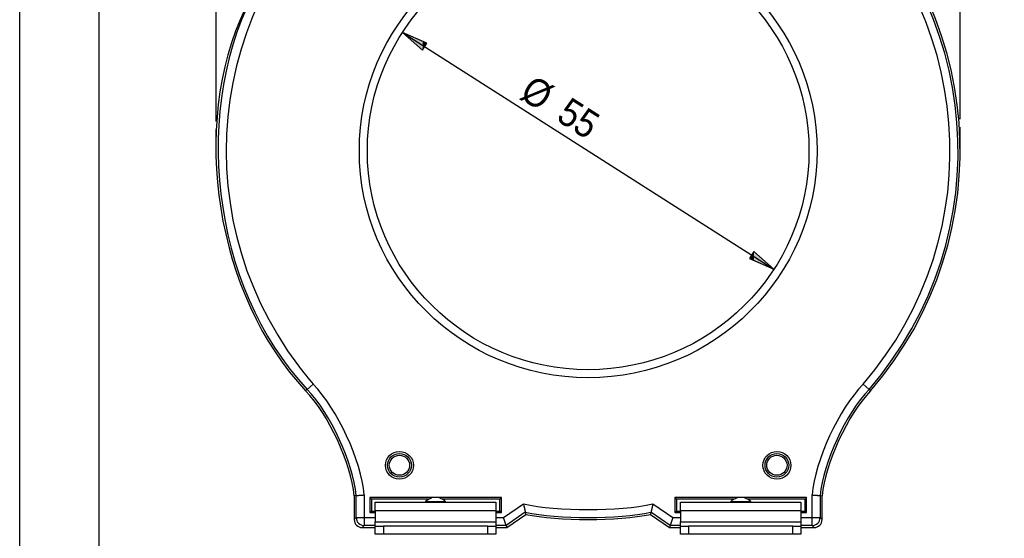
# Model space of a CAD drawing. Extents: x 0 to 333, y 0 to 297.
# Tile 10 of 26: x 0 to 124, y 162 to 227. Entities that reach past the tile are written whole.
import ezdxf

# ---------------------------------------------------------------- set-up
doc = ezdxf.new("R2010")
doc.units = 0
doc.layers.get('0').update_dxf_attribs({"linetype": 'CONTINUOUS'})

# ---------------------------------------------------------------- blocks, each defined once
blk = doc.blocks.new('BLOCK_4')
at = {"color": 7}
blk.add_lwpolyline([(0.13, 0.02), (0.13, 297.02)], dxfattribs=at)
blk = doc.blocks.new('BLOCK_9')
at = {"color": 7}
blk.add_lwpolyline([(10.13, 5.02), (10.13, 292.02)], dxfattribs=at)
blk = doc.blocks.new('BLOCK_70')
at = {"color": 7}
blk.add_open_spline([(53.67, 166.85), (53.5, 167.02), (53.15, 167.22), (52.92, 167.27)], degree=3, dxfattribs=at)
blk = doc.blocks.new('BLOCK_71')
at = {"color": 7}
blk.add_open_spline([(51.89, 167.27), (51.66, 167.22), (51.31, 167.02), (51.14, 166.85)], degree=3, dxfattribs=at)
blk = doc.blocks.new('BLOCK_72')
at = {"color": 7}
blk.add_lwpolyline([(53.67, 166.75), (53.67, 166.85)], dxfattribs=at)
blk = doc.blocks.new('BLOCK_73')
at = {"color": 7}
blk.add_lwpolyline([(51.14, 166.85), (51.14, 166.75)], dxfattribs=at)
blk = doc.blocks.new('BLOCK_74')
at = {"color": 7}
blk.add_open_spline([(92.02, 166.85), (91.86, 167.02), (91.51, 167.22), (91.28, 167.27)], degree=3, dxfattribs=at)
blk = doc.blocks.new('BLOCK_75')
at = {"color": 7}
blk.add_open_spline([(90.25, 167.27), (90.01, 167.22), (89.66, 167.02), (89.5, 166.85)], degree=3, dxfattribs=at)
blk = doc.blocks.new('BLOCK_76')
at = {"color": 7}
blk.add_lwpolyline([(92.02, 166.75), (92.02, 166.85)], dxfattribs=at)
blk = doc.blocks.new('BLOCK_77')
at = {"color": 7}
blk.add_lwpolyline([(89.5, 166.85), (89.5, 166.75)], dxfattribs=at)
blk = doc.blocks.new('BLOCK_78')
at = {"color": 7}
blk.add_open_spline([(99.34, 210.9), (99.34, 226.09), (86.91, 238.4), (71.58, 238.4), (56.25, 238.4), (43.83, 226.09), (43.83, 210.9), (43.83, 195.71), (56.25, 183.4), (71.58, 183.4), (86.91, 183.4), (99.34, 195.71), (99.34, 210.9), (99.34, 210.9), (99.34, 210.9), (99.34, 210.9)], degree=3, knots=[0, 0, 0, 0, 1, 1, 1, 2, 2, 2, 3, 3, 3, 4, 4, 4, 5, 5, 5, 5], dxfattribs=at)
blk = doc.blocks.new('BLOCK_79')
at = {"color": 7}
blk.add_lwpolyline([(45.84, 163.75), (45.84, 162.75)], dxfattribs=at)
blk = doc.blocks.new('BLOCK_80')
at = {"color": 7}
blk.add_lwpolyline([(45.84, 162.75), (44.83, 162.75)], dxfattribs=at)
blk = doc.blocks.new('BLOCK_81')
at = {"color": 7}
blk.add_lwpolyline([(44.83, 162.75), (44.83, 163.75)], dxfattribs=at)
blk = doc.blocks.new('BLOCK_82')
at = {"color": 7}
blk.add_lwpolyline([(44.83, 163.75), (45.84, 163.75)], dxfattribs=at)
blk = doc.blocks.new('BLOCK_83')
at = {"color": 7}
blk.add_lwpolyline([(58.96, 162.75), (58.96, 163.75)], dxfattribs=at)
blk = doc.blocks.new('BLOCK_84')
at = {"color": 7}
blk.add_lwpolyline([(58.96, 162.75), (45.84, 162.75)], dxfattribs=at)
blk = doc.blocks.new('BLOCK_85')
at = {"color": 7}
blk.add_lwpolyline([(58.96, 163.75), (45.84, 163.75)], dxfattribs=at)
blk = doc.blocks.new('BLOCK_86')
at = {"color": 7}
blk.add_lwpolyline([(59.97, 163.75), (59.97, 162.75)], dxfattribs=at)
blk = doc.blocks.new('BLOCK_87')
at = {"color": 7}
blk.add_lwpolyline([(58.96, 163.75), (59.97, 163.75)], dxfattribs=at)
blk = doc.blocks.new('BLOCK_88')
at = {"color": 7}
blk.add_lwpolyline([(59.97, 162.75), (58.96, 162.75)], dxfattribs=at)
blk = doc.blocks.new('BLOCK_89')
at = {"color": 7}
blk.add_lwpolyline([(44.83, 164.28), (59.97, 164.28)], dxfattribs=at)
blk = doc.blocks.new('BLOCK_90')
at = {"color": 7}
blk.add_lwpolyline([(44.83, 163.75), (44.83, 164.28)], dxfattribs=at)
blk = doc.blocks.new('BLOCK_91')
at = {"color": 7}
blk.add_lwpolyline([(59.97, 164.28), (59.97, 163.75)], dxfattribs=at)
blk = doc.blocks.new('BLOCK_92')
at = {"color": 7}
blk.add_lwpolyline([(59.97, 165.68), (44.83, 165.68)], dxfattribs=at)
blk = doc.blocks.new('BLOCK_93')
at = {"color": 7}
blk.add_lwpolyline([(44.83, 165.68), (44.83, 164.28)], dxfattribs=at)
blk = doc.blocks.new('BLOCK_94')
at = {"color": 7}
blk.add_lwpolyline([(59.97, 165.68), (59.97, 164.28)], dxfattribs=at)
blk = doc.blocks.new('BLOCK_95')
at = {"color": 7}
blk.add_lwpolyline([(44.83, 166.75), (59.97, 166.75)], dxfattribs=at)
blk = doc.blocks.new('BLOCK_96')
at = {"color": 7}
blk.add_lwpolyline([(44.83, 165.68), (44.83, 166.75)], dxfattribs=at)
blk = doc.blocks.new('BLOCK_97')
at = {"color": 7}
blk.add_lwpolyline([(59.97, 166.75), (59.97, 165.68)], dxfattribs=at)
blk = doc.blocks.new('BLOCK_98')
at = {"color": 7}
blk.add_lwpolyline([(52.4, 166.85), (53.67, 166.85)], dxfattribs=at)
blk = doc.blocks.new('BLOCK_99')
at = {"color": 7}
blk.add_lwpolyline([(51.14, 166.85), (52.4, 166.85)], dxfattribs=at)
blk = doc.blocks.new('BLOCK_100')
at = {"color": 7}
blk.add_lwpolyline([(98.33, 163.75), (98.33, 162.75)], dxfattribs=at)
blk = doc.blocks.new('BLOCK_101')
at = {"color": 7}
blk.add_lwpolyline([(97.32, 162.75), (97.32, 163.75)], dxfattribs=at)
blk = doc.blocks.new('BLOCK_102')
at = {"color": 7}
blk.add_lwpolyline([(97.32, 163.75), (98.33, 163.75)], dxfattribs=at)
blk = doc.blocks.new('BLOCK_103')
at = {"color": 7}
blk.add_lwpolyline([(98.33, 162.75), (97.32, 162.75)], dxfattribs=at)
blk = doc.blocks.new('BLOCK_104')
at = {"color": 7}
blk.add_lwpolyline([(84.2, 163.75), (84.2, 162.75)], dxfattribs=at)
blk = doc.blocks.new('BLOCK_105')
at = {"color": 7}
blk.add_lwpolyline([(83.19, 162.75), (83.19, 163.75)], dxfattribs=at)
blk = doc.blocks.new('BLOCK_106')
at = {"color": 7}
blk.add_lwpolyline([(83.19, 163.75), (84.2, 163.75)], dxfattribs=at)
blk = doc.blocks.new('BLOCK_107')
at = {"color": 7}
blk.add_lwpolyline([(84.2, 162.75), (83.19, 162.75)], dxfattribs=at)
blk = doc.blocks.new('BLOCK_108')
at = {"color": 7}
blk.add_lwpolyline([(97.32, 163.75), (84.2, 163.75)], dxfattribs=at)
blk = doc.blocks.new('BLOCK_109')
at = {"color": 7}
blk.add_lwpolyline([(97.32, 162.75), (84.2, 162.75)], dxfattribs=at)
blk = doc.blocks.new('BLOCK_110')
at = {"color": 7}
blk.add_lwpolyline([(83.19, 164.28), (98.33, 164.28)], dxfattribs=at)
blk = doc.blocks.new('BLOCK_111')
at = {"color": 7}
blk.add_lwpolyline([(83.19, 163.75), (83.19, 164.28)], dxfattribs=at)
blk = doc.blocks.new('BLOCK_112')
at = {"color": 7}
blk.add_lwpolyline([(98.33, 164.28), (98.33, 163.75)], dxfattribs=at)
blk = doc.blocks.new('BLOCK_113')
at = {"color": 7}
blk.add_lwpolyline([(98.33, 165.68), (83.19, 165.68)], dxfattribs=at)
blk = doc.blocks.new('BLOCK_114')
at = {"color": 7}
blk.add_lwpolyline([(83.19, 165.68), (83.19, 164.28)], dxfattribs=at)
blk = doc.blocks.new('BLOCK_115')
at = {"color": 7}
blk.add_lwpolyline([(98.33, 165.68), (98.33, 164.28)], dxfattribs=at)
blk = doc.blocks.new('BLOCK_116')
at = {"color": 7}
blk.add_lwpolyline([(83.19, 166.75), (98.33, 166.75)], dxfattribs=at)
blk = doc.blocks.new('BLOCK_117')
at = {"color": 7}
blk.add_lwpolyline([(83.19, 165.68), (83.19, 166.75)], dxfattribs=at)
blk = doc.blocks.new('BLOCK_118')
at = {"color": 7}
blk.add_lwpolyline([(98.33, 166.75), (98.33, 165.68)], dxfattribs=at)
blk = doc.blocks.new('BLOCK_119')
at = {"color": 7}
blk.add_lwpolyline([(90.76, 166.85), (92.02, 166.85)], dxfattribs=at)
blk = doc.blocks.new('BLOCK_120')
at = {"color": 7}
blk.add_lwpolyline([(89.5, 166.85), (90.76, 166.85)], dxfattribs=at)
blk = doc.blocks.new('BLOCK_125')
at = {"color": 7}
blk.add_open_spline([(107.09, 180.77), (104.21, 177.8), (101.38, 171.69), (100.99, 167.58)], degree=3, dxfattribs=at)
blk = doc.blocks.new('BLOCK_126')
at = {"color": 7}
blk.add_lwpolyline([(100.99, 164.58), (100.99, 167.58)], dxfattribs=at)
blk = doc.blocks.new('BLOCK_127')
at = {"color": 7}
blk.add_open_spline([(99.98, 163.58), (100.53, 163.58), (100.99, 164.03), (100.99, 164.58)], degree=3, dxfattribs=at)
blk = doc.blocks.new('BLOCK_128')
at = {"color": 7}
blk.add_lwpolyline([(81.81, 163.58), (83.19, 163.58)], dxfattribs=at)
blk = doc.blocks.new('BLOCK_129')
at = {"color": 7}
blk.add_lwpolyline([(98.33, 163.58), (99.98, 163.58)], dxfattribs=at)
blk = doc.blocks.new('BLOCK_130')
at = {"color": 7}
blk.add_lwpolyline([(79.42, 165.24), (81.81, 163.58)], dxfattribs=at)
blk = doc.blocks.new('BLOCK_131')
at = {"color": 7}
blk.add_open_spline([(63.74, 165.24), (67.86, 164.36), (75.31, 164.36), (79.42, 165.24)], degree=3, dxfattribs=at)
blk = doc.blocks.new('BLOCK_132')
at = {"color": 7}
blk.add_lwpolyline([(61.36, 163.58), (63.74, 165.24)], dxfattribs=at)
blk = doc.blocks.new('BLOCK_133')
at = {"color": 7}
blk.add_lwpolyline([(43.19, 163.58), (44.83, 163.58)], dxfattribs=at)
blk = doc.blocks.new('BLOCK_134')
at = {"color": 7}
blk.add_lwpolyline([(59.97, 163.58), (61.36, 163.58)], dxfattribs=at)
blk = doc.blocks.new('BLOCK_135')
at = {"color": 7}
blk.add_open_spline([(42.18, 164.58), (42.18, 164.03), (42.63, 163.58), (43.19, 163.58)], degree=3, dxfattribs=at)
blk = doc.blocks.new('BLOCK_136')
at = {"color": 7}
blk.add_open_spline([(28.45, 228.77), (21.41, 214.04), (24.81, 192.65), (36.07, 180.77)], degree=3, dxfattribs=at)
blk = doc.blocks.new('BLOCK_139')
at = {"color": 7}
blk.add_open_spline([(107.09, 180.77), (123.89, 200.2), (121.61, 229.44), (101.99, 246.08), (95.07, 252.7), (81.19, 257.79), (71.58, 257.22)], degree=3, knots=[0, 0, 0, 0, 1, 1, 1, 2, 2, 2, 2], dxfattribs=at)
blk = doc.blocks.new('BLOCK_141')
at = {"color": 7}
blk.add_open_spline([(42.18, 167.58), (41.78, 171.69), (38.95, 177.8), (36.07, 180.77)], degree=3, dxfattribs=at)
blk = doc.blocks.new('BLOCK_142')
at = {"color": 7}
blk.add_lwpolyline([(42.18, 167.58), (42.18, 164.58)], dxfattribs=at)
blk = doc.blocks.new('BLOCK_204')
at = {"color": 7}
blk.add_open_spline([(106.9, 180.94), (123.6, 200.26), (121.33, 229.34), (101.83, 245.89), (94.94, 252.47), (81.14, 257.53), (71.58, 256.97)], degree=3, knots=[0, 0, 0, 0, 1, 1, 1, 2, 2, 2, 2], dxfattribs=at)
blk = doc.blocks.new('BLOCK_205')
at = {"color": 7}
blk.add_lwpolyline([(106.9, 180.94), (106.13, 181.59)], dxfattribs=at)
blk = doc.blocks.new('BLOCK_206')
at = {"color": 7}
blk.add_open_spline([(106.13, 181.59), (122.47, 200.49), (120.25, 228.94), (101.17, 245.13), (94.44, 251.57), (80.94, 256.51), (71.6, 255.97)], degree=3, knots=[0, 0, 0, 0, 1, 1, 1, 2, 2, 2, 2], dxfattribs=at)
blk = doc.blocks.new('BLOCK_214')
at = {"color": 7}
blk.add_open_spline([(63.45, 166.56), (67.73, 165.59), (75.44, 165.59), (79.72, 166.56)], degree=3, dxfattribs=at)
blk = doc.blocks.new('BLOCK_215')
at = {"color": 7}
blk.add_open_spline([(79.72, 166.56), (79.72, 166.56), (79.72, 166.56), (79.72, 166.55), (79.71, 166.51), (79.7, 166.46), (79.68, 166.41), (79.67, 166.37), (79.66, 166.32), (79.65, 166.27), (79.65, 166.24), (79.64, 166.2), (79.63, 166.16), (79.62, 166.13), (79.61, 166.09), (79.61, 166.06), (79.6, 166.02), (79.59, 165.99), (79.58, 165.96), (79.57, 165.91), (79.56, 165.87), (79.55, 165.83), (79.55, 165.79), (79.54, 165.75), (79.53, 165.72), (79.52, 165.69), (79.52, 165.66), (79.51, 165.63), (79.5, 165.6), (79.5, 165.58), (79.49, 165.56), (79.49, 165.55), (79.49, 165.54), (79.49, 165.53), (79.49, 165.52), (79.48, 165.52), (79.48, 165.51), (79.48, 165.51), (79.48, 165.51), (79.48, 165.5)], degree=3, knots=[0, 0, 0, 0, 1, 1, 1, 2, 2, 2, 3, 3, 3, 4, 4, 4, 5, 5, 5, 6, 6, 6, 7, 7, 7, 8, 8, 8, 9, 9, 9, 10, 10, 10, 11, 11, 11, 12, 12, 12, 13, 13, 13, 13], dxfattribs=at)
blk = doc.blocks.new('BLOCK_216')
at = {"color": 7}
blk.add_open_spline([(63.68, 165.5), (67.83, 164.61), (75.34, 164.61), (79.48, 165.5)], degree=3, dxfattribs=at)
blk = doc.blocks.new('BLOCK_217')
at = {"color": 7}
blk.add_open_spline([(63.45, 166.56), (63.45, 166.56), (63.45, 166.56), (63.45, 166.55), (63.46, 166.51), (63.47, 166.46), (63.48, 166.41), (63.49, 166.37), (63.5, 166.32), (63.51, 166.27), (63.52, 166.24), (63.53, 166.2), (63.53, 166.16), (63.54, 166.13), (63.55, 166.09), (63.56, 166.06), (63.57, 166.02), (63.57, 165.99), (63.58, 165.96), (63.59, 165.91), (63.6, 165.87), (63.61, 165.83), (63.62, 165.79), (63.63, 165.75), (63.63, 165.72), (63.64, 165.69), (63.65, 165.66), (63.65, 165.63), (63.66, 165.6), (63.67, 165.58), (63.67, 165.56), (63.67, 165.55), (63.67, 165.54), (63.68, 165.53), (63.68, 165.52), (63.68, 165.52), (63.68, 165.51), (63.68, 165.51), (63.68, 165.51), (63.68, 165.5)], degree=3, knots=[0, 0, 0, 0, 1, 1, 1, 2, 2, 2, 3, 3, 3, 4, 4, 4, 5, 5, 5, 6, 6, 6, 7, 7, 7, 8, 8, 8, 9, 9, 9, 10, 10, 10, 11, 11, 11, 12, 12, 12, 13, 13, 13, 13], dxfattribs=at)
blk = doc.blocks.new('BLOCK_218')
at = {"color": 7}
blk.add_lwpolyline([(60.96, 164.83), (63.45, 166.56)], dxfattribs=at)
blk = doc.blocks.new('BLOCK_219')
at = {"color": 7}
blk.add_lwpolyline([(63.68, 165.5), (61.28, 163.83)], dxfattribs=at)
blk = doc.blocks.new('BLOCK_220')
at = {"color": 7}
blk.add_lwpolyline([(61.28, 163.83), (60.96, 164.83)], dxfattribs=at)
blk = doc.blocks.new('BLOCK_221')
at = {"color": 7}
blk.add_lwpolyline([(79.72, 166.56), (82.21, 164.83)], dxfattribs=at)
blk = doc.blocks.new('BLOCK_222')
at = {"color": 7}
blk.add_lwpolyline([(82.21, 164.83), (81.89, 163.83)], dxfattribs=at)
blk = doc.blocks.new('BLOCK_223')
at = {"color": 7}
blk.add_lwpolyline([(81.89, 163.83), (79.48, 165.5)], dxfattribs=at)
blk = doc.blocks.new('BLOCK_224')
at = {"color": 7}
blk.add_lwpolyline([(44.13, 165.46), (44.83, 165.46)], dxfattribs=at)
blk = doc.blocks.new('BLOCK_225')
at = {"color": 7}
blk.add_lwpolyline([(44.13, 165.46), (44.33, 165.65)], dxfattribs=at)
blk = doc.blocks.new('BLOCK_226')
at = {"color": 7}
blk.add_lwpolyline([(44.33, 165.65), (44.83, 165.65)], dxfattribs=at)
blk = doc.blocks.new('BLOCK_227')
at = {"color": 7}
blk.add_lwpolyline([(59.97, 165.65), (60.48, 165.65)], dxfattribs=at)
blk = doc.blocks.new('BLOCK_228')
at = {"color": 7}
blk.add_lwpolyline([(60.68, 165.46), (60.48, 165.65)], dxfattribs=at)
blk = doc.blocks.new('BLOCK_229')
at = {"color": 7}
blk.add_lwpolyline([(59.97, 165.46), (60.68, 165.46)], dxfattribs=at)
blk = doc.blocks.new('BLOCK_230')
at = {"color": 7}
blk.add_lwpolyline([(36.26, 180.94), (37.03, 181.59)], dxfattribs=at)
blk = doc.blocks.new('BLOCK_231')
at = {"color": 7}
blk.add_open_spline([(30.18, 231.87), (21.45, 216.51), (24.15, 193.85), (36.26, 180.94)], degree=3, dxfattribs=at)
blk = doc.blocks.new('BLOCK_236')
at = {"color": 7}
blk.add_open_spline([(44.33, 246.98), (24.21, 232.07), (20.11, 203.83), (35.16, 183.9), (35.61, 183.29), (36.53, 182.15), (37.03, 181.59)], degree=3, knots=[0, 0, 0, 0, 1, 1, 1, 2, 2, 2, 2], dxfattribs=at)
blk = doc.blocks.new('BLOCK_240')
at = {"color": 7}
blk.add_lwpolyline([(43.44, 164.83), (43.44, 163.83)], dxfattribs=at)
blk = doc.blocks.new('BLOCK_241')
at = {"color": 7}
blk.add_open_spline([(96.8, 171.4), (96.8, 172.22), (96.13, 172.88), (95.3, 172.88), (94.48, 172.88), (93.81, 172.22), (93.81, 171.4), (93.81, 170.58), (94.48, 169.92), (95.3, 169.92), (96.13, 169.92), (96.8, 170.58), (96.8, 171.4), (96.8, 171.4), (96.8, 171.4), (96.8, 171.4)], degree=3, knots=[0, 0, 0, 0, 1, 1, 1, 2, 2, 2, 3, 3, 3, 4, 4, 4, 5, 5, 5, 5], dxfattribs=at)
blk = doc.blocks.new('BLOCK_242')
at = {"color": 7}
blk.add_open_spline([(97.06, 171.4), (97.06, 172.36), (96.27, 173.14), (95.3, 173.14), (94.33, 173.14), (93.55, 172.36), (93.55, 171.4), (93.55, 170.44), (94.33, 169.66), (95.3, 169.66), (96.27, 169.66), (97.06, 170.44), (97.06, 171.4), (97.06, 171.4), (97.06, 171.4), (97.06, 171.4)], degree=3, knots=[0, 0, 0, 0, 1, 1, 1, 2, 2, 2, 3, 3, 3, 4, 4, 4, 5, 5, 5, 5], dxfattribs=at)
blk = doc.blocks.new('BLOCK_243')
at = {"color": 7}
blk.add_lwpolyline([(99.72, 163.83), (99.72, 164.83)], dxfattribs=at)
blk = doc.blocks.new('BLOCK_244')
at = {"color": 7}
blk.add_lwpolyline([(99.03, 167.35), (98.84, 167.15)], dxfattribs=at)
blk = doc.blocks.new('BLOCK_245')
at = {"color": 7}
blk.add_lwpolyline([(99.03, 165.46), (99.03, 167.35)], dxfattribs=at)
blk = doc.blocks.new('BLOCK_246')
at = {"color": 7}
blk.add_lwpolyline([(99.03, 165.46), (98.84, 165.65)], dxfattribs=at)
blk = doc.blocks.new('BLOCK_247')
at = {"color": 7}
blk.add_lwpolyline([(98.84, 165.65), (98.84, 167.15)], dxfattribs=at)
blk = doc.blocks.new('BLOCK_248')
at = {"color": 7}
blk.add_lwpolyline([(44.13, 167.35), (44.13, 165.46)], dxfattribs=at)
blk = doc.blocks.new('BLOCK_249')
at = {"color": 7}
blk.add_lwpolyline([(44.13, 167.35), (44.33, 167.15)], dxfattribs=at)
blk = doc.blocks.new('BLOCK_250')
at = {"color": 7}
blk.add_lwpolyline([(44.33, 167.15), (44.33, 165.65)], dxfattribs=at)
blk = doc.blocks.new('BLOCK_254')
at = {"color": 7}
blk.add_lwpolyline([(82.49, 165.46), (83.19, 165.46)], dxfattribs=at)
blk = doc.blocks.new('BLOCK_255')
at = {"color": 7}
blk.add_lwpolyline([(82.49, 165.46), (82.69, 165.65)], dxfattribs=at)
blk = doc.blocks.new('BLOCK_256')
at = {"color": 7}
blk.add_lwpolyline([(82.69, 165.65), (83.19, 165.65)], dxfattribs=at)
blk = doc.blocks.new('BLOCK_257')
at = {"color": 7}
blk.add_lwpolyline([(98.33, 165.65), (98.84, 165.65)], dxfattribs=at)
blk = doc.blocks.new('BLOCK_258')
at = {"color": 7}
blk.add_lwpolyline([(98.33, 165.46), (99.03, 165.46)], dxfattribs=at)
blk = doc.blocks.new('BLOCK_259')
at = {"color": 7}
blk.add_lwpolyline([(42.43, 164.83), (43.44, 164.83)], dxfattribs=at)
blk = doc.blocks.new('BLOCK_260')
at = {"color": 7}
blk.add_open_spline([(42.43, 164.83), (42.43, 164.28), (42.89, 163.83), (43.44, 163.83)], degree=3, dxfattribs=at)
blk = doc.blocks.new('BLOCK_264')
at = {"color": 7}
blk.add_open_spline([(106.13, 181.59), (103.09, 178.45), (100.12, 172.01), (99.72, 167.68)], degree=3, dxfattribs=at)
blk = doc.blocks.new('BLOCK_265')
at = {"color": 7}
blk.add_open_spline([(106.9, 180.94), (103.99, 177.93), (101.13, 171.75), (100.73, 167.6)], degree=3, dxfattribs=at)
blk = doc.blocks.new('BLOCK_266')
at = {"color": 7}
blk.add_open_spline([(99.72, 167.68), (99.73, 167.68), (99.73, 167.67), (99.74, 167.67), (99.77, 167.67), (99.8, 167.67), (99.83, 167.67), (99.87, 167.67), (99.9, 167.66), (99.93, 167.66), (99.98, 167.66), (100.04, 167.65), (100.09, 167.65), (100.12, 167.65), (100.14, 167.64), (100.17, 167.64), (100.19, 167.64), (100.22, 167.64), (100.24, 167.64), (100.29, 167.63), (100.34, 167.63), (100.38, 167.63), (100.4, 167.63), (100.42, 167.62), (100.44, 167.62), (100.46, 167.62), (100.48, 167.62), (100.5, 167.62), (100.54, 167.62), (100.57, 167.61), (100.6, 167.61), (100.61, 167.61), (100.62, 167.61), (100.63, 167.61), (100.65, 167.61), (100.66, 167.61), (100.67, 167.61), (100.69, 167.6), (100.7, 167.6), (100.71, 167.6), (100.72, 167.6), (100.72, 167.6), (100.73, 167.6), (100.73, 167.6), (100.73, 167.6), (100.73, 167.6)], degree=3, knots=[0, 0, 0, 0, 1, 1, 1, 2, 2, 2, 3, 3, 3, 4, 4, 4, 5, 5, 5, 6, 6, 6, 7, 7, 7, 8, 8, 8, 9, 9, 9, 10, 10, 10, 11, 11, 11, 12, 12, 12, 13, 13, 13, 14, 14, 14, 15, 15, 15, 15], dxfattribs=at)
blk = doc.blocks.new('BLOCK_267')
at = {"color": 7}
blk.add_open_spline([(100.35, 210.9), (100.35, 226.64), (87.47, 239.4), (71.58, 239.4), (55.7, 239.4), (42.82, 226.64), (42.82, 210.9), (42.82, 195.16), (55.7, 182.4), (71.58, 182.4), (87.47, 182.4), (100.35, 195.16), (100.35, 210.9), (100.35, 210.9), (100.35, 210.9), (100.35, 210.9)], degree=3, knots=[0, 0, 0, 0, 1, 1, 1, 2, 2, 2, 3, 3, 3, 4, 4, 4, 5, 5, 5, 5], dxfattribs=at)
blk = doc.blocks.new('BLOCK_270')
at = {"color": 7}
blk.add_open_spline([(99.72, 163.83), (100.28, 163.83), (100.73, 164.28), (100.73, 164.83)], degree=3, dxfattribs=at)
blk = doc.blocks.new('BLOCK_271')
at = {"color": 7}
blk.add_lwpolyline([(99.72, 164.83), (100.73, 164.83)], dxfattribs=at)
blk = doc.blocks.new('BLOCK_272')
at = {"color": 7}
blk.add_lwpolyline([(82.49, 167.35), (82.69, 167.15)], dxfattribs=at)
blk = doc.blocks.new('BLOCK_273')
at = {"color": 7}
blk.add_lwpolyline([(99.03, 167.35), (82.49, 167.35)], dxfattribs=at)
blk = doc.blocks.new('BLOCK_274')
at = {"color": 7}
blk.add_lwpolyline([(98.84, 167.15), (91.59, 167.15)], dxfattribs=at)
blk = doc.blocks.new('BLOCK_275')
at = {"color": 7}
blk.add_lwpolyline([(89.93, 167.15), (82.69, 167.15)], dxfattribs=at)
blk = doc.blocks.new('BLOCK_276')
at = {"color": 7}
blk.add_open_spline([(42.43, 167.6), (42.03, 171.75), (39.18, 177.93), (36.26, 180.94)], degree=3, dxfattribs=at)
blk = doc.blocks.new('BLOCK_277')
at = {"color": 7}
blk.add_open_spline([(43.44, 167.68), (43.04, 172.01), (40.07, 178.45), (37.03, 181.59)], degree=3, dxfattribs=at)
blk = doc.blocks.new('BLOCK_278')
at = {"color": 7}
blk.add_open_spline([(42.43, 167.6), (42.44, 167.6), (42.44, 167.6), (42.45, 167.6), (42.45, 167.6), (42.46, 167.6), (42.47, 167.6), (42.48, 167.6), (42.49, 167.6), (42.5, 167.61), (42.51, 167.61), (42.54, 167.61), (42.57, 167.61), (42.58, 167.61), (42.6, 167.61), (42.61, 167.61), (42.63, 167.62), (42.65, 167.62), (42.66, 167.62), (42.7, 167.62), (42.74, 167.62), (42.78, 167.63), (42.8, 167.63), (42.83, 167.63), (42.85, 167.63), (42.87, 167.63), (42.9, 167.64), (42.92, 167.64), (42.97, 167.64), (43.02, 167.64), (43.07, 167.65), (43.1, 167.65), (43.12, 167.65), (43.15, 167.65), (43.18, 167.66), (43.21, 167.66), (43.24, 167.66), (43.27, 167.66), (43.3, 167.67), (43.33, 167.67), (43.36, 167.67), (43.39, 167.67), (43.43, 167.67), (43.43, 167.67), (43.44, 167.68), (43.44, 167.68)], degree=3, knots=[0, 0, 0, 0, 1, 1, 1, 2, 2, 2, 3, 3, 3, 4, 4, 4, 5, 5, 5, 6, 6, 6, 7, 7, 7, 8, 8, 8, 9, 9, 9, 10, 10, 10, 11, 11, 11, 12, 12, 12, 13, 13, 13, 14, 14, 14, 15, 15, 15, 15], dxfattribs=at)
blk = doc.blocks.new('BLOCK_279')
at = {"color": 7}
blk.add_open_spline([(49.62, 171.4), (49.62, 172.36), (48.83, 173.14), (47.86, 173.14), (46.89, 173.14), (46.11, 172.36), (46.11, 171.4), (46.11, 170.44), (46.89, 169.66), (47.86, 169.66), (48.83, 169.66), (49.62, 170.44), (49.62, 171.4), (49.62, 171.4), (49.62, 171.4), (49.62, 171.4)], degree=3, knots=[0, 0, 0, 0, 1, 1, 1, 2, 2, 2, 3, 3, 3, 4, 4, 4, 5, 5, 5, 5], dxfattribs=at)
blk = doc.blocks.new('BLOCK_285')
at = {"color": 7}
blk.add_lwpolyline([(99.72, 164.83), (99.72, 167.68)], dxfattribs=at)
blk = doc.blocks.new('BLOCK_286')
at = {"color": 7}
blk.add_lwpolyline([(82.49, 167.35), (82.49, 165.46)], dxfattribs=at)
blk = doc.blocks.new('BLOCK_287')
at = {"color": 7}
blk.add_lwpolyline([(60.68, 165.46), (60.68, 167.35)], dxfattribs=at)
blk = doc.blocks.new('BLOCK_288')
at = {"color": 7}
blk.add_lwpolyline([(60.68, 167.35), (44.13, 167.35)], dxfattribs=at)
blk = doc.blocks.new('BLOCK_289')
at = {"color": 7}
blk.add_lwpolyline([(43.44, 167.68), (43.44, 164.83)], dxfattribs=at)
blk = doc.blocks.new('BLOCK_294')
at = {"color": 7}
blk.add_lwpolyline([(60.68, 167.35), (60.48, 167.15)], dxfattribs=at)
blk = doc.blocks.new('BLOCK_295')
at = {"color": 7}
blk.add_lwpolyline([(60.48, 167.15), (53.23, 167.15)], dxfattribs=at)
blk = doc.blocks.new('BLOCK_296')
at = {"color": 7}
blk.add_lwpolyline([(51.58, 167.15), (44.33, 167.15)], dxfattribs=at)
blk = doc.blocks.new('BLOCK_297')
at = {"color": 7}
blk.add_lwpolyline([(100.73, 167.6), (100.73, 164.83)], dxfattribs=at)
blk = doc.blocks.new('BLOCK_299')
at = {"color": 7}
blk.add_lwpolyline([(82.69, 167.15), (82.69, 165.65)], dxfattribs=at)
blk = doc.blocks.new('BLOCK_309')
at = {"color": 7}
blk.add_lwpolyline([(42.43, 164.83), (42.43, 167.6)], dxfattribs=at)
blk = doc.blocks.new('BLOCK_310')
at = {"color": 7}
blk.add_open_spline([(49.36, 171.4), (49.36, 172.22), (48.69, 172.88), (47.86, 172.88), (47.03, 172.88), (46.36, 172.22), (46.36, 171.4), (46.36, 170.58), (47.03, 169.92), (47.86, 169.92), (48.69, 169.92), (49.36, 170.58), (49.36, 171.4), (49.36, 171.4), (49.36, 171.4), (49.36, 171.4)], degree=3, knots=[0, 0, 0, 0, 1, 1, 1, 2, 2, 2, 3, 3, 3, 4, 4, 4, 5, 5, 5, 5], dxfattribs=at)
blk = doc.blocks.new('BLOCK_313')
at = {"color": 7}
blk.add_lwpolyline([(60.48, 165.65), (60.48, 167.15)], dxfattribs=at)
blk = doc.blocks.new('BLOCK_320')
at = {"color": 7}
blk.add_open_spline([(49.13, 171.4), (49.13, 172.1), (48.56, 172.66), (47.86, 172.66), (47.16, 172.66), (46.59, 172.1), (46.59, 171.4), (46.59, 170.7), (47.16, 170.14), (47.86, 170.14), (48.56, 170.14), (49.13, 170.7), (49.13, 171.4), (49.13, 171.4), (49.13, 171.4), (49.13, 171.4)], degree=3, knots=[0, 0, 0, 0, 1, 1, 1, 2, 2, 2, 3, 3, 3, 4, 4, 4, 5, 5, 5, 5], dxfattribs=at)
blk = doc.blocks.new('BLOCK_321')
at = {"color": 7}
blk.add_open_spline([(96.58, 171.4), (96.58, 172.1), (96.01, 172.66), (95.3, 172.66), (94.6, 172.66), (94.03, 172.1), (94.03, 171.4), (94.03, 170.7), (94.6, 170.14), (95.3, 170.14), (96.01, 170.14), (96.58, 170.7), (96.58, 171.4), (96.58, 171.4), (96.58, 171.4), (96.58, 171.4)], degree=3, knots=[0, 0, 0, 0, 1, 1, 1, 2, 2, 2, 3, 3, 3, 4, 4, 4, 5, 5, 5, 5], dxfattribs=at)
blk = doc.blocks.new('BLOCK_330')
at = {"color": 7}
blk.add_lwpolyline([(99.98, 163.58), (99.72, 163.83)], dxfattribs=at)
blk = doc.blocks.new('BLOCK_331')
at = {"color": 7}
blk.add_lwpolyline([(100.73, 164.83), (100.99, 164.58)], dxfattribs=at)
blk = doc.blocks.new('BLOCK_332')
at = {"color": 7}
blk.add_lwpolyline([(42.18, 164.58), (42.43, 164.83)], dxfattribs=at)
blk = doc.blocks.new('BLOCK_333')
at = {"color": 7}
blk.add_lwpolyline([(43.44, 163.83), (43.19, 163.58)], dxfattribs=at)
blk = doc.blocks.new('BLOCK_334')
at = {"color": 7}
blk.add_lwpolyline([(79.48, 165.5), (79.42, 165.24)], dxfattribs=at)
blk = doc.blocks.new('BLOCK_335')
at = {"color": 7}
blk.add_lwpolyline([(81.89, 163.83), (81.81, 163.58)], dxfattribs=at)
blk = doc.blocks.new('BLOCK_336')
at = {"color": 7}
blk.add_lwpolyline([(61.28, 163.83), (61.36, 163.58)], dxfattribs=at)
blk = doc.blocks.new('BLOCK_337')
at = {"color": 7}
blk.add_lwpolyline([(63.68, 165.5), (63.74, 165.24)], dxfattribs=at)
blk = doc.blocks.new('BLOCK_338')
at = {"color": 7}
blk.add_lwpolyline([(100.73, 167.6), (100.99, 167.58)], dxfattribs=at)
blk = doc.blocks.new('BLOCK_339')
at = {"color": 7}
blk.add_lwpolyline([(106.9, 180.94), (107.09, 180.77)], dxfattribs=at)
blk = doc.blocks.new('BLOCK_344')
at = {"color": 7}
blk.add_lwpolyline([(42.43, 167.6), (42.18, 167.58)], dxfattribs=at)
blk = doc.blocks.new('BLOCK_345')
at = {"color": 7}
blk.add_lwpolyline([(36.26, 180.94), (36.07, 180.77)], dxfattribs=at)
blk = doc.blocks.new('BLOCK_399')
at = {"color": 253}
blk.add_lwpolyline([(44.83, 163.83), (43.44, 163.83)], dxfattribs=at)
blk = doc.blocks.new('BLOCK_400')
at = {"color": 253}
blk.add_lwpolyline([(43.44, 164.83), (44.83, 164.83)], dxfattribs=at)
blk = doc.blocks.new('BLOCK_401')
at = {"color": 253}
blk.add_lwpolyline([(98.33, 164.83), (99.72, 164.83)], dxfattribs=at)
blk = doc.blocks.new('BLOCK_402')
at = {"color": 253}
blk.add_lwpolyline([(99.72, 163.83), (98.33, 163.83)], dxfattribs=at)
blk = doc.blocks.new('BLOCK_403')
at = {"color": 253}
blk.add_lwpolyline([(83.19, 163.83), (81.89, 163.83)], dxfattribs=at)
blk = doc.blocks.new('BLOCK_404')
at = {"color": 253}
blk.add_lwpolyline([(82.21, 164.83), (83.19, 164.83)], dxfattribs=at)
blk = doc.blocks.new('BLOCK_405')
at = {"color": 253}
blk.add_lwpolyline([(59.97, 164.83), (60.96, 164.83)], dxfattribs=at)
blk = doc.blocks.new('BLOCK_406')
at = {"color": 253}
blk.add_lwpolyline([(61.28, 163.83), (59.97, 163.83)], dxfattribs=at)
blk = doc.blocks.new('BLOCK_407')
blk.add_lwpolyline([(24.83, 210.9), (24.83, 213.57)])
blk = doc.blocks.new('BLOCK_408')
blk.add_lwpolyline([(118.34, 210.9), (118.34, 213.87)])
blk = doc.blocks.new('*U1269')
at = {"color": 7}
blk.add_solid([(115, 270.08), (115, 271.09), (118.34, 270.59)], dxfattribs=at)
blk = doc.blocks.new('BLOCK_410')
blk.add_lwpolyline([(118.34, 270.59), (115, 271.09), (115, 270.08), (118.34, 270.59)])
at = {"color": 7}
blk.add_blockref('*U1269', (0, 0), dxfattribs=at)
blk = doc.blocks.new('*U1270')
at = {"color": 7}
blk.add_solid([(28.16, 270.08), (24.83, 270.59), (28.16, 271.09)], dxfattribs=at)
blk = doc.blocks.new('BLOCK_411')
blk.add_lwpolyline([(24.83, 270.59), (28.16, 270.08), (28.16, 271.09), (24.83, 270.59)])
at = {"color": 7}
blk.add_blockref('*U1270', (0, 0), dxfattribs=at)
blk = doc.blocks.new('BLOCK_412')
blk.add_lwpolyline([(118.34, 214.87), (118.34, 271.59)])
blk = doc.blocks.new('BLOCK_413')
blk.add_lwpolyline([(24.83, 214.57), (24.83, 271.59)])
blk = doc.blocks.new('BLOCK_414')
blk.add_lwpolyline([(118.34, 270.59), (24.83, 270.59)])
blk = doc.blocks.new('BLOCK_415')
at = {"color": 7, "insert": (69.8, 271.41), "char_height": 3.5, "attachment_point": 7}
blk.add_mtext('\\fCentury Gothic|b0|i0|c0|p34;\\W0.92158;Ø', dxfattribs=at)
blk = doc.blocks.new('BLOCK_416')
at = {"color": 7, "insert": (75.16, 271.52), "char_height": 3.5, "attachment_point": 7}
blk.add_mtext('\\fCentury Gothic|b0|i0|c0|p34;\\W0.92158;92', dxfattribs=at)
blk = doc.blocks.new('BLOCK_409')
for name in ['BLOCK_415', 'BLOCK_416', 'BLOCK_413', 'BLOCK_411', 'BLOCK_410', 'BLOCK_412', 'BLOCK_414']:
    blk.add_blockref(name, (0, 0))
blk = doc.blocks.new('*U1271')
at = {"color": 7}
for points in [[(92.41, 197.15), (91.85, 197.39), (92.41, 198.25)], [(92.41, 197.15), (92.41, 198.25), (94.93, 196.04)]]:
    blk.add_solid(points, dxfattribs=at)
blk = doc.blocks.new('BLOCK_418')
blk.add_lwpolyline([(94.93, 196.04), (92.41, 198.25), (91.85, 197.39), (94.93, 196.04)])
at = {"color": 7}
blk.add_blockref('*U1271', (0, 0), dxfattribs=at)
blk = doc.blocks.new('*U1272')
at = {"color": 7}
blk.add_solid([(50.76, 223.55), (48.23, 225.77), (50.76, 224.65)], dxfattribs=at)
at = {"color": 7, "extrusion": (0, 0, -1)}
blk.add_solid([(-50.76, 223.55), (-50.76, 224.65), (-51.31, 224.41)], dxfattribs=at)
blk = doc.blocks.new('BLOCK_419')
blk.add_lwpolyline([(48.23, 225.77), (50.76, 223.55), (51.31, 224.41), (48.23, 225.77)])
at = {"color": 7}
blk.add_blockref('*U1272', (0, 0), dxfattribs=at)
blk = doc.blocks.new('BLOCK_420')
blk.add_lwpolyline([(48.23, 225.77), (94.93, 196.04)])
blk = doc.blocks.new('BLOCK_421')
at = {"color": 7, "insert": (62.74, 217.49), "char_height": 3.5095, "attachment_point": 7, "rotation": 327.5203}
blk.add_mtext('\\fCentury Gothic|b0|i0|c0|p34;\\W0.916548;Ø', dxfattribs=at)
blk = doc.blocks.new('BLOCK_422')
at = {"color": 7, "insert": (67.4, 214.77), "char_height": 3.5095, "attachment_point": 7, "rotation": 327.5203}
blk.add_mtext('\\fCentury Gothic|b0|i0|c0|p34;\\W0.916548;55', dxfattribs=at)
blk = doc.blocks.new('BLOCK_417')
for name in ['BLOCK_419', 'BLOCK_420', 'BLOCK_421', 'BLOCK_422', 'BLOCK_418']:
    blk.add_blockref(name, (0, 0))

msp = doc.modelspace()

# ---------------------------------------------------------------- block references
for name in ['BLOCK_4', 'BLOCK_9', 'BLOCK_409', 'BLOCK_139', 'BLOCK_204', 'BLOCK_206', 'BLOCK_236', 'BLOCK_267', 'BLOCK_78', 'BLOCK_231', 'BLOCK_136', 'BLOCK_417', 'BLOCK_407', 'BLOCK_408', 'BLOCK_345', 'BLOCK_141', 'BLOCK_230', 'BLOCK_276', 'BLOCK_277', 'BLOCK_264', 'BLOCK_265', 'BLOCK_125', 'BLOCK_205', 'BLOCK_339', 'BLOCK_279', 'BLOCK_310', 'BLOCK_320', 'BLOCK_242', 'BLOCK_241', 'BLOCK_321', 'BLOCK_344', 'BLOCK_142', 'BLOCK_278', 'BLOCK_309', 'BLOCK_289', 'BLOCK_248', 'BLOCK_249', 'BLOCK_288', 'BLOCK_250', 'BLOCK_296', 'BLOCK_71', 'BLOCK_70', 'BLOCK_295', 'BLOCK_294', 'BLOCK_313', 'BLOCK_287', 'BLOCK_272', 'BLOCK_273', 'BLOCK_286', 'BLOCK_275', 'BLOCK_299', 'BLOCK_75', 'BLOCK_74', 'BLOCK_274', 'BLOCK_244', 'BLOCK_247', 'BLOCK_245', 'BLOCK_266', 'BLOCK_285', 'BLOCK_297', 'BLOCK_338', 'BLOCK_126', 'BLOCK_95', 'BLOCK_96', 'BLOCK_73', 'BLOCK_99', 'BLOCK_98', 'BLOCK_72', 'BLOCK_97', 'BLOCK_218', 'BLOCK_214', 'BLOCK_217', 'BLOCK_215', 'BLOCK_221', 'BLOCK_116', 'BLOCK_117', 'BLOCK_77', 'BLOCK_120', 'BLOCK_119', 'BLOCK_76', 'BLOCK_118', 'BLOCK_332', 'BLOCK_259', 'BLOCK_260', 'BLOCK_240', 'BLOCK_400', 'BLOCK_225', 'BLOCK_224', 'BLOCK_226', 'BLOCK_92', 'BLOCK_93', 'BLOCK_94', 'BLOCK_227', 'BLOCK_229', 'BLOCK_405', 'BLOCK_228', 'BLOCK_220', 'BLOCK_219', 'BLOCK_132', 'BLOCK_216', 'BLOCK_337', 'BLOCK_131', 'BLOCK_334', 'BLOCK_130', 'BLOCK_223', 'BLOCK_222', 'BLOCK_404', 'BLOCK_255', 'BLOCK_254', 'BLOCK_256', 'BLOCK_113', 'BLOCK_114', 'BLOCK_115', 'BLOCK_257', 'BLOCK_258', 'BLOCK_401', 'BLOCK_246', 'BLOCK_243', 'BLOCK_270', 'BLOCK_271', 'BLOCK_331', 'BLOCK_135', 'BLOCK_333', 'BLOCK_133', 'BLOCK_399', 'BLOCK_89', 'BLOCK_90', 'BLOCK_81', 'BLOCK_82', 'BLOCK_79', 'BLOCK_85', 'BLOCK_83', 'BLOCK_87', 'BLOCK_91', 'BLOCK_406', 'BLOCK_86', 'BLOCK_134', 'BLOCK_336', 'BLOCK_335', 'BLOCK_128', 'BLOCK_403', 'BLOCK_110', 'BLOCK_111', 'BLOCK_105', 'BLOCK_106', 'BLOCK_104', 'BLOCK_108', 'BLOCK_101', 'BLOCK_102', 'BLOCK_112', 'BLOCK_402', 'BLOCK_100', 'BLOCK_129', 'BLOCK_330', 'BLOCK_127', 'BLOCK_80', 'BLOCK_84', 'BLOCK_88', 'BLOCK_107', 'BLOCK_109', 'BLOCK_103']:
    msp.add_blockref(name, (0, 0))

doc.saveas('drawing.dxf')
